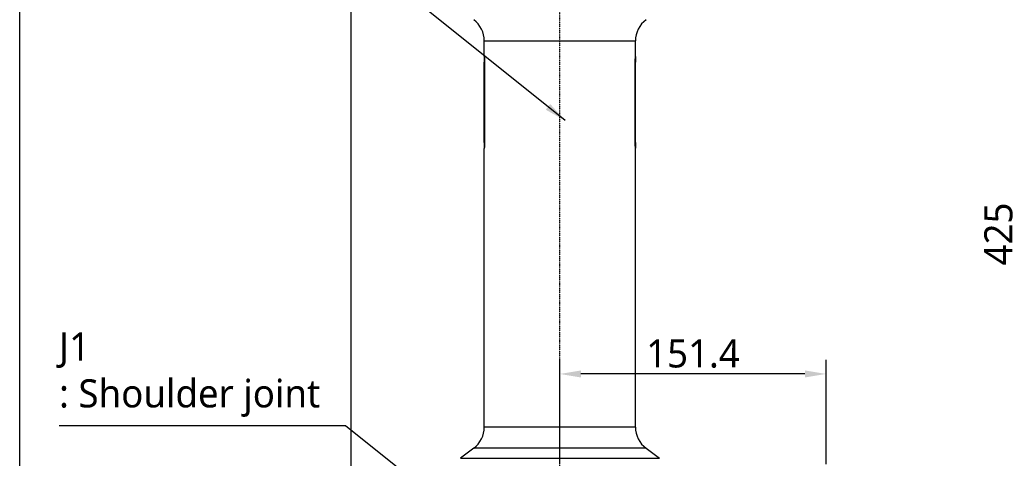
# Model space of a CAD drawing. Header units: millimetres. Extents: x 0 to 4378, y 0 to 2376.
# Tile 65 of 256: x 1231 to 1791, y 896 to 1145. Entities that reach past the tile are written whole.
import ezdxf

# ---------------------------------------------------------------- set-up
doc = ezdxf.new("R2010")
doc.units = ezdxf.units.MM
doc.header["$LTSCALE"] = 0.2
doc.linetypes.add('CENTER2', pattern=[1.125, 0.75, -0.125, 0.125, -0.125])
doc.layers.add('02_Center Line', color=1, linetype='CENTER2')
doc.layers.add('05_Section Line', color=3, linetype='Continuous')
doc.styles.add('Rainbow-5.0 Style', font='malgunsl.ttf')
doc.dimstyles.new('Rainbow-5.0 Style', dxfattribs={"dimtxt": 4, "dimasz": 2.5, "dimexe": 1, "dimexo": 1, "dimgap": 1, "dimtad": 1, "dimdsep": 46, "dimtxsty": 'Rainbow-5.0 Style', "dimcen": 0, "dimclrd": 251, "dimclre": 251, "dimclrt": 7, "dimazin": 3, "dimtp": 0.1, "dimtm": 0.1, "dimtfac": 0.61, "dimtmove": 0, "dimatfit": 3, "dimfxl": 1, "dimlwd": -1, "dimlwe": -1, "dimarcsym": 1})
doc.dimstyles.new('Rainbow-5.0 Style$0', dxfattribs={"dimtxt": 4, "dimasz": 3, "dimexe": 2, "dimexo": 1, "dimgap": 0.8, "dimtad": 1, "dimzin": 9, "dimdsep": 46, "dimtxsty": 'Rainbow-5.0 Style', "dimcen": 0, "dimclrd": 251, "dimclre": 251, "dimclrt": 256, "dimadec": 1, "dimazin": 0, "dimtp": 0.1, "dimtm": 0.1, "dimtfac": 0.61, "dimtmove": 0, "dimatfit": 3, "dimfxl": 1, "dimlwd": -1, "dimlwe": -1, "dimarcsym": 1})

# ---------------------------------------------------------------- blocks, each defined once
blk = doc.blocks.new('Blk$A21N0-7P24L')
for p, q in [((-194.4, 497.8), (-108.4, 497.8)), ((-194.4, 489), (-194.4, 497.8)), ((-108.4, 489), (-108.4, 497.8)), ((-194.4, 488.9), (-194.4, 485.6)), ((-194.39, 488.9), (-194.4, 488.9)), ((-108.4, 488.9), (-108.41, 488.9)), ((-108.4, 488.9), (-108.4, 485.6)), ((-194.27, 485.6), (-194.4, 485.6)), ((-194.4, 440), (-194.4, 485.6)), ((-194.27, 485.6), (-194.27, 440)), ((-108.53, 440), (-108.53, 485.6)), ((-108.4, 485.6), (-108.53, 485.6)), ((-108.4, 440), (-108.4, 485.6)), ((-194.27, 440), (-194.4, 440)), ((-194.4, 440), (-194.4, 436.7)), ((-108.4, 440), (-108.53, 440)), ((-108.4, 440), (-108.4, 436.7)), ((-194.39, 436.7), (-194.4, 436.7)), ((-194.4, 278.2), (-194.4, 436.6)), ((-108.4, 436.7), (-108.41, 436.7)), ((-108.4, 278.2), (-108.4, 436.6)), ((-108.4, 278.2), (-194.4, 278.2)), ((-200.4, 266.2), (-208, 260.5)), ((-102.4, 266.2), (-200.4, 266.2)), ((-102.4, 266.2), (-94.8, 260.5)), ((-208, 260.5), (-94.8, 260.5))]:
    blk.add_line(p, q)
for centre, start, end in [((-209.4, 497.8), 0, 53.1301), ((-93.4, 497.8), 126.8699, 180), ((-209.4, 278.2), 306.8699, 0), ((-93.4, 278.2), 180, 233.1301)]:
    blk.add_arc(centre, 15, start, end)
for points, knots in [([(-194.4, 489), (-194.4, 489), (-194.39, 488.91), (-194.37, 488.57), (-194.35, 488.31), (-194.32, 487.7), (-194.3, 487.32), (-194.27, 486.48), (-194.27, 486.03), (-194.27, 485.6)], [-0.5125235, -0.5125235, -0.5125235, -0.5125235, -0.3843927, -0.3843927, -0.2562619, -0.2562619, -0.128131, -0.128131, 0, 0, 0, 0]), ([(-108.53, 485.6), (-108.53, 486.03), (-108.53, 486.48), (-108.5, 487.32), (-108.48, 487.7), (-108.45, 488.31), (-108.43, 488.57), (-108.41, 488.91), (-108.4, 489), (-108.4, 489)], [0, 0, 0, 0, 0.128131, 0.128131, 0.2562619, 0.2562619, 0.3843927, 0.3843927, 0.5125235, 0.5125235, 0.5125235, 0.5125235]), ([(-194.27, 440), (-194.27, 439.57), (-194.27, 439.12), (-194.3, 438.28), (-194.32, 437.9), (-194.35, 437.29), (-194.37, 437.03), (-194.39, 436.69), (-194.4, 436.6), (-194.4, 436.6)], [0, 0, 0, 0, 0.128131, 0.128131, 0.2562619, 0.2562619, 0.3843927, 0.3843927, 0.5125235, 0.5125235, 0.5125235, 0.5125235]), ([(-108.4, 436.6), (-108.4, 436.6), (-108.41, 436.69), (-108.43, 437.03), (-108.45, 437.29), (-108.48, 437.9), (-108.5, 438.28), (-108.53, 439.12), (-108.53, 439.57), (-108.53, 440)], [-0.5125235, -0.5125235, -0.5125235, -0.5125235, -0.3843927, -0.3843927, -0.2562619, -0.2562619, -0.128131, -0.128131, 0, 0, 0, 0])]:
    blk.add_open_spline(points, degree=3, knots=knots)
at = {"layer": '02_Center Line'}
blk.add_line((-151.4, 105.7), (-151.4, 670.3), dxfattribs=at)
blk = doc.blocks.new('*D138')
at = {"color": 251, "linetype": 'ByBlock', "transparency": 16777216}
for p, q in [((1730.52, 1235.69), (1806.9, 1235.69)), ((1798.9, 822.69), (1798.9, 1223.69)), ((1763.14, 810.69), (1806.9, 810.69))]:
    blk.add_line(p, q, dxfattribs=at)
at = {"color": 251, "transparency": 16777216}
for points in [[(1796.9, 1223.69), (1800.9, 1223.69), (1798.9, 1235.69)], [(1796.9, 822.69), (1800.9, 822.69), (1798.9, 810.69)]]:
    blk.add_solid(points, dxfattribs=at)
at = {"layer": 'Defpoints', "color": 0, "transparency": 16777216}
for p in [(1726.52, 1235.69), (1798.9, 1235.69), (1759.14, 810.69)]:
    blk.add_point(p, dxfattribs=at)
at = {"transparency": 16777216, "insert": (1787.42, 1023.19), "char_height": 16, "attachment_point": 5, "rotation": 90, "style": 'Rainbow-5.0 Style'}
blk.add_mtext('425', dxfattribs=at)
blk = doc.blocks.new('*D139')
at = {"color": 251, "linetype": 'ByBlock', "transparency": 16777216}
for p, q in [((1537.94, 892.39), (1537.94, 951.63)), ((1689.34, 892.39), (1689.34, 951.63)), ((1677.34, 943.63), (1549.94, 943.63))]:
    blk.add_line(p, q, dxfattribs=at)
at = {"color": 251, "transparency": 16777216}
for points in [[(1549.94, 945.63), (1549.94, 941.63), (1537.94, 943.63)], [(1677.34, 945.63), (1677.34, 941.63), (1689.34, 943.63)]]:
    blk.add_solid(points, dxfattribs=at)
at = {"layer": 'Defpoints', "color": 0, "transparency": 16777216}
for p in [(1537.94, 943.63), (1537.94, 888.39), (1689.34, 888.39)]:
    blk.add_point(p, dxfattribs=at)
at = {"transparency": 16777216, "insert": (1613.64, 955.15), "char_height": 16, "attachment_point": 5, "style": 'Rainbow-5.0 Style'}
blk.add_mtext('151.4', dxfattribs=at)
blk = doc.blocks.new('*D145')
at = {"color": 251, "linetype": 'ByBlock', "transparency": 16777216}
for p, q in [((1643.34, 1738.39), (1857.19, 1738.39)), ((1849.19, 822.69), (1849.19, 1726.39)), ((1763.14, 810.69), (1857.19, 810.69))]:
    blk.add_line(p, q, dxfattribs=at)
at = {"color": 251, "transparency": 16777216}
for points in [[(1847.19, 1726.39), (1851.19, 1726.39), (1849.19, 1738.39)], [(1847.19, 822.69), (1851.19, 822.69), (1849.19, 810.69)]]:
    blk.add_solid(points, dxfattribs=at)
at = {"layer": 'Defpoints', "color": 0, "transparency": 16777216}
for p in [(1639.34, 1738.39), (1849.19, 1738.39), (1759.14, 810.69)]:
    blk.add_point(p, dxfattribs=at)
at = {"transparency": 16777216, "insert": (1837.72, 1274.54), "char_height": 16, "attachment_point": 5, "rotation": 90, "style": 'Rainbow-5.0 Style'}
blk.add_mtext('927.7', dxfattribs=at)

msp = doc.modelspace()

# ---------------------------------------------------------------- linework, layer by layer
at = {"layer": '05_Section Line'}
msp.add_lwpolyline([(1230.715, 1420.831), (1418.978, 1420.831), (1418.978, 872.632), (1230.715, 872.632)], close=True, dxfattribs=at)

# ---------------------------------------------------------------- block references
msp.add_blockref('Blk$A21N0-7P24L', (1689.338, 635.188))

# ---------------------------------------------------------------- texts
at = {"color": 7, "insert": (1253.119, 919.219), "char_height": 16, "attachment_point": 7, "style": 'Rainbow-5.0 Style'}
msp.add_mtext('J1\\P: Shoulder joint', dxfattribs=at)

# ---------------------------------------------------------------- dimensions: what is measured, and where the dimension line sits
for base, p1, p2, angle, picture, middle in [((1849.194, 1738.388), (1759.137, 810.688), (1639.339, 1738.388), 90, '*D145', (1837.722, 1274.538)), ((1798.896, 1235.688), (1759.137, 810.688), (1726.516, 1235.688), 90, '*D138', (1787.424, 1023.188)), ((1537.938, 943.635), (1689.338, 888.387), (1537.938, 888.387), 180, '*D139', (1613.638, 955.15))]:
    dim = msp.add_linear_dim(base=base, p1=p1, p2=p2, angle=angle, dimstyle='Rainbow-5.0 Style$0', override={"dimscale": 4, "dimtol": 0, "dimlim": 0, "dimtp": 0.1, "dimtm": 0.1, "dimtfac": 0.61, "dimtdec": 2, "dimtolj": 0, "dimtzin": 8})
    dim.commit()
    dim.dimension.update_dxf_attribs({"geometry": picture, "text_midpoint": middle})

# ---------------------------------------------------------------- leaders
at = {"annotation_type": 0, "has_hookline": 1}
for points, hookline_direction, text_width in [([(1540.939, 1087.605), (1416.597, 1187.435), (1404.097, 1187.435)], 1, 101.602), ([(1540.939, 814.388), (1415.946, 914.219), (1403.446, 914.219)], 1, 145.327), ([(1689.338, 811.443), (1895.305, 914.67), (1907.805, 914.67)], 0, 103.201)]:
    msp.add_leader(points, dimstyle='Rainbow-5.0 Style', override={"dimscale": 5, "dimgap": 1, "dimtad": 1}, dxfattribs=dict(at, hookline_direction=hookline_direction, text_width=text_width))

doc.saveas('drawing.dxf')
